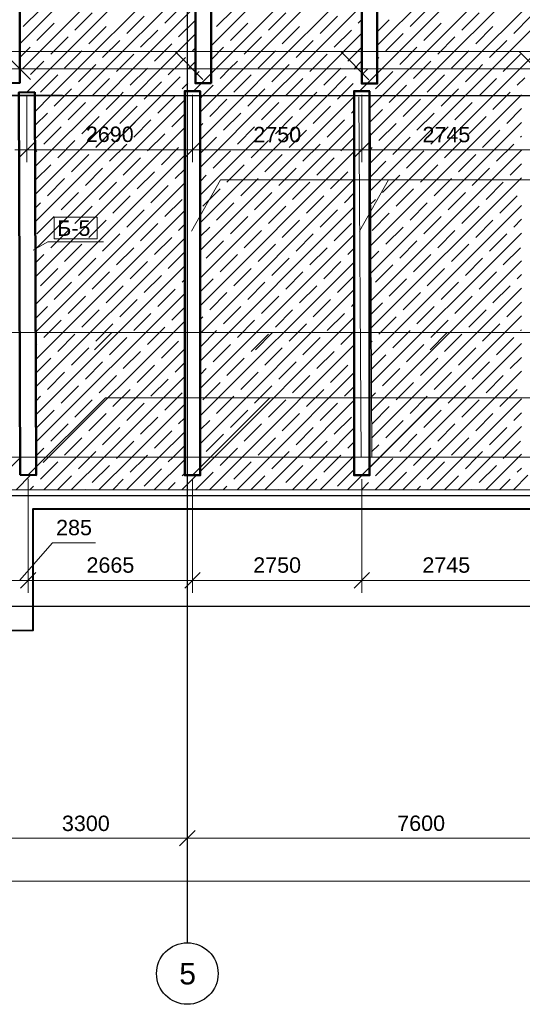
# Model space of a CAD drawing. Header units: millimetres. Extents: x -7161 to 110053, y -144197 to 45021.
# Tile 10 of 34: x 14226 to 22393, y -8612 to 7383. Entities that reach past the tile are written whole.
import ezdxf

# ---------------------------------------------------------------- set-up
doc = ezdxf.new("R2010")
doc.units = ezdxf.units.MM
for name, color, linetype, lineweight in [('Каркас', 130, 'Continuous', 50), ('Несущие стены', 10, 'Continuous', 40), ('Обмерные чертежи _09_02_2026_ 1 эт_dwg', 8, 'Continuous', 9), ('Оси', 7, 'Continuous', 9), ('Плита', 7, 'Continuous', 9), ('Размеры', 7, 'Continuous', 9), ('Штриховка', 7, 'Continuous', 9)]:
    doc.layers.add(name, color=color, linetype=linetype, lineweight=lineweight)
doc.styles.add('Arial', font='arial.ttf', dxfattribs={"height": 250})
doc.styles.add('Arial_1', font='arial.ttf', dxfattribs={"height": 350})

# ---------------------------------------------------------------- blocks, each defined once
blk = doc.blocks.new('Обмерные чертежи _09_02_2026_ 1 эт_dwg__Oblique-2036288-Cхема демонтажа сборных ребристых плит перекрытия 1 этажа в осях _Г-Ж_1-3 и Г-Ж_10-12_')
at = {"layer": 'Оси'}
blk.add_line((-0.5, -0.5), (0.5, 0.5), dxfattribs=at)
blk = doc.blocks.new('Обмерные чертежи _09_02_2026_ 1 эт_dwg_ось сокольники-2036289-Cхема демонтажа сборных ребристых плит перекрытия 1 этажа в осях _Г-Ж_1-3 и Г-Ж_10-12_')
at = {"layer": 'Оси'}
for p, q in [((-493913, 37824), (-490214, 37824)), ((-490614, 37824), (-482616, 37824)), ((-507564, 37124), (-445320, 37124))]:
    blk.add_line(p, q, dxfattribs=at)
at = {"layer": 'Оси', "color": 250, "lineweight": 30, "flags": 128}
for points in [[(-490414, 84678), (-490414, 80157), (-490414, 63892), (-490414, 56540), (-490414, 51884), (-490414, 45174), (-490414, 43179), (-490414, 36624), (-490414, 36124)], [(-445520, 49884), (-452018, 49884), (-455016, 49884), (-459017, 49884), (-462418, 49884), (-470317, 49884), (-482816, 49884), (-490714, 49884), (-493713, 49884), (-497864, 49884), (-500864, 49884), (-507364, 49884), (-513025, 49884), (-513525, 49884)], [(-445520, 43384), (-452018, 43384), (-455016, 43384), (-459017, 43384), (-462418, 43384), (-470317, 43384), (-482816, 43384), (-490714, 43384), (-493713, 43384), (-497864, 43384), (-500864, 43384), (-507364, 43384), (-513025, 43384), (-513525, 43384)], [(-445520, 41586), (-452018, 41586), (-455016, 41586), (-459017, 41586), (-462418, 41586), (-470317, 41586), (-482816, 41586), (-490714, 41586), (-493713, 41586), (-497864, 41586), (-500864, 41586), (-507364, 41586), (-513025, 41586), (-513525, 41586)]]:
    blk.add_lwpolyline(points, dxfattribs=at)
at = {"layer": 'Оси', "flags": 128}
blk.add_lwpolyline([(-490414, 38024), (-490414, 36687)], close=True, dxfattribs=at)
at = {"layer": 'Оси', "color": 250, "lineweight": 30}
blk.add_circle((-490414, 35624), 500, dxfattribs=at)
at = {"xscale": 250, "yscale": 250, "zscale": 250}
blk.add_blockref('Обмерные чертежи _09_02_2026_ 1 эт_dwg__Oblique-2036288-Cхема демонтажа сборных ребристых плит перекрытия 1 этажа в осях _Г-Ж_1-3 и Г-Ж_10-12_', (-490414, 37824), dxfattribs=at)
at = {"xscale": 250, "yscale": 250, "zscale": 250, "rotation": 180}
blk.add_blockref('Обмерные чертежи _09_02_2026_ 1 эт_dwg__Oblique-2036288-Cхема демонтажа сборных ребристых плит перекрытия 1 этажа в осях _Г-Ж_1-3 и Г-Ж_10-12_', (-490414, 37824), dxfattribs=at)
at = {"layer": 'Оси', "lineweight": 30, "line_spacing_factor": 0.941778}
for s, insert, char_height, width, attachment_point, style in [('3300', (-492063, 38189), 250, 930.44, 2, 'Arial'), ('7600', (-486615, 38191), 250, 930.44, 2, 'Arial'), ('\\fArial|b0|i0|c204|p34|;5', (-490545, 35797), 350, 325.65, 1, 'Arial_1')]:
    blk.add_mtext(s, dxfattribs=dict(at, insert=insert, char_height=char_height, width=width, attachment_point=attachment_point, style=style))
blk = doc.blocks.new('Обмерные чертежи _09_02_2026_ 1 эт_dwg__Oblique-2036290-Cхема демонтажа сборных ребристых плит перекрытия 1 этажа в осях _Г-Ж_1-3 и Г-Ж_10-12_')
at = {"layer": 'Размеры'}
blk.add_line((-0.5, -0.5), (0.5, 0.5), dxfattribs=at)
blk = doc.blocks.new('Обмерные чертежи _09_02_2026_ 1 эт_dwg-2034936-Cхема демонтажа сборных ребристых плит перекрытия 1 этажа в осях _Г-Ж_1-3 и Г-Ж_10-12_')
at = {"lineweight": 9}
for p, q in [((-880795, -131352), (-881245, -130901)), ((-878095, -131359), (-878552, -130901)), ((-875195, -131359), (-875652, -130901)), ((-878247, -133815), (-877777, -132984)), ((-882553, -135743), (-882273, -135463)), ((-879939, -135743), (-879660, -135463)), ((-877102, -135743), (-876822, -135463)), ((-880962, -137783), (-879703, -136524)), ((-878212, -137783), (-876953, -136524))]:
    blk.add_line(p, q, dxfattribs=at)
at = {"lineweight": 9, "flags": 128}
for points in [[(-883595, -131355), (-884049, -130901), (-850376, -130901), (-852664, -130901)], [(-851169, -132984), (-852562, -132984), (-880507, -132984), (-880976, -133815), (-880507, -132984)], [(-883551, -134125), (-883310, -133992), (-882410, -133992)], [(-851992, -135743), (-851712, -135463), (-883918, -135463), (-886337, -135463)], [(-883630, -137778), (-882376, -136524), (-849027, -136524), (-846740, -136524)]]:
    blk.add_lwpolyline(points, dxfattribs=at)
blk.add_lwpolyline([(-883210, -133942), (-882510, -133942), (-882510, -133592), (-883210, -133592)], close=True, dxfattribs=at)
at = {"layer": 'Каркас', "flags": 128}
for points in [[(-877958, -127091), (-878212, -127091), (-878212, -131420), (-877960, -131420), (-877960, -127091)], [(-880833, -131542), (-881087, -131542), (-881087, -137783), (-880835, -137783), (-880835, -131542)], [(-878083, -131542), (-878337, -131542), (-878337, -137783), (-878085, -137783), (-878085, -131542)]]:
    blk.add_lwpolyline(points, dxfattribs=at)
for points in [[(-883769, -127619), (-884024, -127619), (-884024, -131416), (-883769, -131409)], [(-880660, -127624), (-880914, -127624), (-880914, -131414), (-880660, -131413)], [(-883521, -131561), (-883781, -131563), (-883760, -137774), (-883500, -137781)]]:
    blk.add_lwpolyline(points, close=True, dxfattribs=at)
at = {"layer": 'Несущие стены', "color": 7, "lineweight": 9}
for p, q in [((-878259, -131634), (-878224, -137494)), ((-878050, -137494), (-878074, -131635))]:
    blk.add_line(p, q, dxfattribs=at)
at = {"layer": 'Несущие стены', "flags": 128}
blk.add_lwpolyline([(-872921, -138731), (-872971, -138593), (-873020, -138583), (-873022, -138376), (-873236, -138376), (-873239, -138332), (-883557, -138332), (-883557, -140305), (-885629, -140311)], dxfattribs=at)
at = {"layer": 'Несущие стены', "color": 7, "lineweight": 9, "flags": 128}
for points in [[(-891245, -139463), (-884340, -139463), (-884340, -133056), (-884346, -131406), (-884346, -130921), (-883935, -130921), (-883935, -131179), (-853954, -131179), (-849985, -131225), (-849985, -131005), (-849557, -131005), (-849557, -131251), (-849399, -131251), (-848646, -131238), (-842761, -131160), (-842767, -128915), (-842767, -119934), (-843023, -119934), (-845342, -119921), (-845342, -127295), (-842770, -127295)], [(-883915, -137491), (-869191, -137491), (-849905, -137491), (-849971, -131670), (-883072, -131610), (-883924, -131605), (-883924, -137491)]]:
    blk.add_lwpolyline(points, dxfattribs=at)
at = {"layer": 'Плита', "flags": 128}
blk.add_lwpolyline([(-888639, -127614), (-881116, -127614), (-881116, -127072), (-853227, -127072), (-853227, -127585), (-842536, -127777), (-842536, -139936), (-849807, -139936), (-849807, -138019), (-884105, -138019), (-884105, -139841), (-891652, -139841), (-891721, -131500)], dxfattribs=at)
at = {"layer": 'Размеры'}
for p, q in [((-883651, -131625), (-883651, -132696)), ((-878210, -131605), (-878210, -132697)), ((-878210, -132434), (-878210, -132297)), ((-880760, -132496), (-883851, -132496)), ((-878010, -132497), (-881160, -132497)), ((-875263, -132497), (-878410, -132497)), ((-872525, -132497), (-875663, -132497)), ((-883430, -139490), (-884115, -139490)), ((-883830, -139490), (-880762, -139490)), ((-881162, -139490), (-878012, -139490)), ((-878412, -139490), (-875266, -139490)), ((-875666, -139490), (-872527, -139490))]:
    blk.add_line(p, q, dxfattribs=at)
at = {"layer": 'Размеры', "flags": 128}
for points in [[(-880960, -132696), (-880960, -131605), (-880960, -132697)], [(-883772, -139490), (-883236, -138881), (-882539, -138881)]]:
    blk.add_lwpolyline(points, dxfattribs=at)
for points in [[(-883630, -139690), (-883630, -137840)], [(-880962, -139690), (-880962, -137846)], [(-878212, -139690), (-878212, -137846)]]:
    blk.add_lwpolyline(points, close=True, dxfattribs=at)
at = {"layer": 'Штриховка'}
for p, q in [((-883769, -130775), (-880914, -127920)), ((-877959, -130802), (-875313, -128155)), ((-883725, -131180), (-880914, -128369)), ((-880660, -130808), (-878213, -128361)), ((-877893, -131185), (-875313, -128604)), ((-883276, -131180), (-880914, -128818)), ((-880585, -131182), (-878213, -128811)), ((-877444, -131185), (-875313, -129054)), ((-882828, -131180), (-880914, -129267)), ((-880136, -131183), (-878213, -129260)), ((-876996, -131186), (-875313, -129503)), ((-882379, -131181), (-880914, -129716)), ((-879687, -131183), (-878213, -129709)), ((-876547, -131186), (-875313, -129952)), ((-881930, -131181), (-880914, -130165)), ((-881412, -130438), (-881132, -130158)), ((-879239, -131183), (-878214, -130158)), ((-883713, -130494), (-883433, -130214)), ((-882871, -130550), (-882591, -130270)), ((-882030, -130607), (-881749, -130326)), ((-880570, -130494), (-880290, -130214)), ((-879728, -130550), (-879448, -130270)), ((-878886, -130607), (-878606, -130326)), ((-877427, -130494), (-877147, -130214)), ((-876585, -130550), (-876305, -130270)), ((-875743, -130607), (-875463, -130326)), ((-883489, -130719), (-883208, -130438)), ((-882647, -130775), (-882366, -130494)), ((-881188, -130663), (-880914, -130389)), ((-880346, -130719), (-880065, -130438)), ((-879504, -130775), (-879223, -130494)), ((-878269, -130438), (-878214, -130383)), ((-877959, -130578), (-877764, -130382)), ((-877203, -130719), (-876922, -130438)), ((-876361, -130775), (-876080, -130494)), ((-876099, -131186), (-875314, -130401)), ((-883264, -130943), (-882984, -130663)), ((-881805, -130831), (-881524, -130550)), ((-881482, -131181), (-880914, -130614)), ((-880121, -130943), (-879841, -130663)), ((-878790, -131184), (-878214, -130607)), ((-878662, -130831), (-878381, -130550)), ((-877820, -130887), (-877539, -130607)), ((-876978, -130943), (-876698, -130663)), ((-883769, -130999), (-883601, -130831)), ((-882422, -130999), (-882142, -130719)), ((-881581, -131056), (-881300, -130775)), ((-880660, -131033), (-880458, -130831)), ((-879279, -130999), (-878999, -130719)), ((-878437, -131056), (-878214, -130832)), ((-877596, -131112), (-877315, -130831)), ((-876136, -130999), (-875856, -130719)), ((-883040, -131168), (-882759, -130887)), ((-882155, -131181), (-881917, -130943)), ((-880963, -130887), (-880914, -130838)), ((-879897, -131168), (-879616, -130887)), ((-879015, -131184), (-878774, -130943)), ((-876754, -131168), (-876473, -130887)), ((-875874, -131187), (-875631, -130943)), ((-875650, -131187), (-875314, -130851)), ((-883501, -131180), (-883377, -131056)), ((-881257, -131182), (-881075, -130999)), ((-881033, -131182), (-880914, -131063)), ((-880360, -131182), (-880233, -131056)), ((-879463, -131183), (-879392, -131112)), ((-878342, -131184), (-878214, -131057)), ((-877960, -131027), (-877932, -130999)), ((-877220, -131185), (-877090, -131056)), ((-876323, -131186), (-876248, -131112)), ((-883660, -131563), (-883276, -131180)), ((-883595, -131274), (-883501, -131180)), ((-883433, -131561), (-883152, -131280)), ((-882198, -131224), (-882155, -131181)), ((-881973, -131448), (-881706, -131181)), ((-881706, -131181), (-881693, -131168)), ((-881356, -131280), (-881258, -131182)), ((-880944, -131542), (-880585, -131182)), ((-880910, -131283), (-880851, -131224)), ((-880514, -131336), (-880360, -131183)), ((-880290, -131561), (-880009, -131280)), ((-879672, -131392), (-879463, -131183)), ((-879055, -131224), (-879015, -131184)), ((-878830, -131448), (-878566, -131184)), ((-878566, -131184), (-878550, -131168)), ((-878250, -131542), (-877893, -131185)), ((-878210, -131277), (-878117, -131185)), ((-878081, -131822), (-877445, -131185)), ((-878079, -132269), (-876996, -131186)), ((-878076, -132715), (-876547, -131186)), ((-878074, -133162), (-876099, -131187)), ((-878071, -133608), (-875650, -131187)), ((-877988, -131505), (-877708, -131224)), ((-877371, -131336), (-877220, -131186)), ((-877147, -131561), (-876866, -131280)), ((-876529, -131392), (-876323, -131186)), ((-875912, -131224), (-875875, -131187)), ((-881132, -131505), (-881040, -131413)), ((-877764, -131729), (-877483, -131448)), ((-876305, -131617), (-876024, -131336)), ((-875687, -131448), (-875564, -131325)), ((-881524, -131898), (-881244, -131617)), ((-880834, -134125), (-878337, -131629)), ((-878069, -134055), (-875616, -131601)), ((-876922, -131785), (-876641, -131505)), ((-876080, -131841), (-875799, -131561)), ((-883512, -134110), (-881087, -131685)), ((-882984, -132010), (-882703, -131729)), ((-880682, -131954), (-880402, -131673)), ((-879841, -132010), (-879560, -131729)), ((-878999, -132066), (-878718, -131785)), ((-877539, -131954), (-877259, -131673)), ((-876698, -132010), (-876417, -131729)), ((-883519, -132096), (-883320, -131898)), ((-882759, -132234), (-882479, -131954)), ((-881300, -132122), (-881087, -131910)), ((-880458, -132178), (-880177, -131898)), ((-879616, -132234), (-879335, -131954)), ((-878381, -131898), (-878337, -131854)), ((-878080, -132045), (-877876, -131841)), ((-877315, -132178), (-877034, -131898)), ((-876473, -132234), (-876192, -131954)), ((-875856, -132066), (-875616, -131826)), ((-882682, -132157), (-882570, -132045)), ((-882682, -132382), (-882345, -132045)), ((-882301, -132450), (-881896, -132045)), ((-880834, -134575), (-878337, -132078)), ((-880833, -132104), (-880795, -132066)), ((-878774, -132290), (-878494, -132010)), ((-878067, -134501), (-875616, -132051)), ((-877932, -132347), (-877652, -132066)), ((-883511, -134557), (-881087, -132134)), ((-883377, -132403), (-883096, -132122)), ((-881693, -132515), (-881412, -132234)), ((-880233, -132403), (-879953, -132122)), ((-879392, -132459), (-879111, -132178)), ((-877090, -132403), (-876810, -132122)), ((-876248, -132459), (-875968, -132178)), ((-875631, -132290), (-875616, -132275)), ((-883152, -132627), (-882871, -132347)), ((-880833, -132553), (-880570, -132290)), ((-880009, -132627), (-879728, -132347)), ((-879167, -132683), (-878886, -132403)), ((-878550, -132515), (-878338, -132303)), ((-877708, -132571), (-877427, -132290)), ((-876866, -132627), (-876585, -132347)), ((-876024, -132683), (-875743, -132403)), ((-883518, -132544), (-883489, -132515)), ((-883509, -135005), (-881088, -132583)), ((-882928, -132852), (-882647, -132571)), ((-881468, -132739), (-881188, -132459)), ((-880834, -135024), (-878338, -132527)), ((-880626, -132796), (-880346, -132515)), ((-879784, -132852), (-879504, -132571)), ((-878078, -132492), (-878045, -132459)), ((-878064, -134948), (-875616, -132500)), ((-877483, -132796), (-877203, -132515)), ((-876641, -132852), (-876361, -132571)), ((-883516, -132991), (-883264, -132739)), ((-882086, -132908), (-881805, -132627)), ((-880402, -133020), (-880121, -132739)), ((-878943, -132908), (-878662, -132627)), ((-878075, -132938), (-877820, -132683)), ((-877259, -133020), (-876978, -132739)), ((-875799, -132908), (-875616, -132725)), ((-882703, -133076), (-882422, -132796)), ((-881861, -133132), (-881581, -132852)), ((-881244, -132964), (-881088, -132808)), ((-880833, -133003), (-880739, -132908)), ((-879560, -133076), (-879279, -132796)), ((-878718, -133132), (-878437, -132852)), ((-877876, -133188), (-877596, -132908)), ((-876417, -133076), (-876136, -132796)), ((-883508, -135452), (-881088, -133032)), ((-883320, -133245), (-883040, -132964)), ((-882479, -133301), (-882198, -133020)), ((-880834, -135473), (-878338, -132977)), ((-880177, -133245), (-879897, -132964)), ((-879335, -133301), (-879055, -133020)), ((-878062, -135394), (-875616, -132949)), ((-877034, -133245), (-876754, -132964)), ((-876192, -133301), (-875912, -133020)), ((-883096, -133469), (-882815, -133188)), ((-881637, -133357), (-881356, -133076)), ((-880795, -133413), (-880514, -133132)), ((-879953, -133469), (-879672, -133188)), ((-878494, -133357), (-878338, -133201)), ((-877652, -133413), (-877371, -133132)), ((-876810, -133469), (-876529, -133188)), ((-883515, -133439), (-883433, -133357)), ((-882254, -133525), (-881973, -133245)), ((-881412, -133581), (-881132, -133301)), ((-880570, -133637), (-880290, -133357)), ((-879111, -133525), (-878830, -133245)), ((-878073, -133385), (-877988, -133301)), ((-877427, -133637), (-877147, -133357)), ((-875968, -133525), (-875687, -133245)), ((-883506, -135900), (-881088, -133482)), ((-882871, -133694), (-882591, -133413)), ((-882030, -133750), (-881749, -133469)), ((-880834, -135922), (-878338, -133426)), ((-879728, -133694), (-879448, -133413)), ((-878886, -133750), (-878606, -133469)), ((-878059, -135841), (-875617, -133398)), ((-878045, -133806), (-877764, -133525)), ((-876585, -133694), (-876305, -133413)), ((-883489, -133862), (-883208, -133581)), ((-882647, -133918), (-882366, -133637)), ((-881805, -133974), (-881524, -133694)), ((-881188, -133806), (-881088, -133706)), ((-880346, -133862), (-880065, -133581)), ((-879504, -133918), (-879223, -133637)), ((-878662, -133974), (-878381, -133694)), ((-877203, -133862), (-876922, -133581)), ((-876361, -133918), (-876080, -133637)), ((-875743, -133750), (-875617, -133623)), ((-883264, -134086), (-882984, -133806)), ((-882422, -134143), (-882142, -133862)), ((-880835, -136371), (-878338, -133875)), ((-880834, -133901), (-880682, -133750)), ((-880121, -134086), (-879841, -133806)), ((-879279, -134143), (-878999, -133862)), ((-878057, -136288), (-875617, -133848)), ((-877820, -134030), (-877539, -133750)), ((-876978, -134086), (-876698, -133806)), ((-876136, -134143), (-875856, -133862)), ((-883505, -136347), (-881088, -133931)), ((-883040, -134311), (-882759, -134030)), ((-881581, -134199), (-881300, -133918)), ((-880739, -134255), (-880458, -133974)), ((-879897, -134311), (-879616, -134030)), ((-877596, -134255), (-877315, -133974)), ((-876754, -134311), (-876473, -134030)), ((-882198, -134367), (-881917, -134086)), ((-881356, -134423), (-881088, -134155)), ((-879055, -134367), (-878774, -134086)), ((-878437, -134199), (-878338, -134099)), ((-878068, -134278), (-877932, -134143)), ((-875912, -134367), (-875631, -134086)), ((-883512, -134334), (-883377, -134199)), ((-882815, -134535), (-882535, -134255)), ((-881973, -134592), (-881693, -134311)), ((-880835, -136820), (-878338, -134324)), ((-880514, -134479), (-880233, -134199)), ((-879672, -134535), (-879392, -134255)), ((-878830, -134592), (-878550, -134311)), ((-878054, -136734), (-875617, -134297)), ((-877371, -134479), (-877090, -134199)), ((-876529, -134535), (-876248, -134255)), ((-883503, -136795), (-881088, -134380)), ((-883433, -134704), (-883152, -134423)), ((-882591, -134760), (-882310, -134479)), ((-880290, -134704), (-880009, -134423)), ((-879448, -134760), (-879167, -134479)), ((-877988, -134648), (-877708, -134367)), ((-877147, -134704), (-876866, -134423)), ((-876305, -134760), (-876024, -134479)), ((-883208, -134928), (-882928, -134648)), ((-881749, -134816), (-881468, -134535)), ((-881132, -134648), (-881088, -134605)), ((-880834, -134799), (-880626, -134592)), ((-880065, -134928), (-879784, -134648)), ((-878606, -134816), (-878338, -134549)), ((-877764, -134872), (-877483, -134592)), ((-876922, -134928), (-876641, -134648)), ((-875687, -134592), (-875617, -134522)), ((-883502, -137242), (-881088, -134829)), ((-882366, -134984), (-882086, -134704)), ((-881524, -135041), (-881244, -134760)), ((-880835, -137270), (-878338, -134773)), ((-880682, -135097), (-880402, -134816)), ((-879223, -134984), (-878943, -134704)), ((-878052, -137181), (-875617, -134746)), ((-877539, -135097), (-877259, -134816)), ((-876080, -134984), (-875799, -134704)), ((-882984, -135153), (-882703, -134872)), ((-882142, -135209), (-881861, -134928)), ((-879841, -135153), (-879560, -134872)), ((-878999, -135209), (-878718, -134928)), ((-878063, -135171), (-877876, -134984)), ((-876698, -135153), (-876417, -134872)), ((-875856, -135209), (-875617, -134971)), ((-883508, -135229), (-883320, -135041)), ((-882759, -135377), (-882479, -135097)), ((-881917, -135433), (-881637, -135153)), ((-881300, -135265), (-881089, -135054)), ((-880458, -135321), (-880177, -135041)), ((-879616, -135377), (-879335, -135097)), ((-878774, -135433), (-878494, -135153)), ((-878381, -135041), (-878339, -134998)), ((-877315, -135321), (-877034, -135041)), ((-876473, -135377), (-876192, -135097)), ((-883377, -135546), (-883096, -135265)), ((-880834, -135248), (-880795, -135209)), ((-880233, -135546), (-879953, -135265)), ((-877932, -135490), (-877652, -135209)), ((-877090, -135546), (-876810, -135265)), ((-882535, -135602), (-882254, -135321)), ((-881693, -135658), (-881412, -135377)), ((-880834, -135698), (-880570, -135433)), ((-879392, -135602), (-879111, -135321)), ((-878550, -135658), (-878339, -135447)), ((-877708, -135714), (-877427, -135433)), ((-876248, -135602), (-875968, -135321)), ((-875631, -135433), (-875618, -135420)), ((-883152, -135770), (-882871, -135490)), ((-882310, -135826), (-882030, -135546)), ((-881468, -135883), (-881188, -135602)), ((-880009, -135770), (-879728, -135490)), ((-879167, -135826), (-878886, -135546)), ((-878060, -135618), (-878045, -135602)), ((-876866, -135770), (-876585, -135490)), ((-876024, -135826), (-875743, -135546)), ((-883507, -135676), (-883489, -135658)), ((-882928, -135995), (-882647, -135714)), ((-882086, -136051), (-881805, -135770)), ((-880626, -135939), (-880346, -135658)), ((-879784, -135995), (-879504, -135714)), ((-878943, -136051), (-878662, -135770)), ((-877483, -135939), (-877203, -135658)), ((-876641, -135995), (-876361, -135714)), ((-883505, -136124), (-883264, -135883)), ((-882703, -136219), (-882422, -135939)), ((-881244, -136107), (-881089, -135952)), ((-880402, -136163), (-880121, -135883)), ((-879560, -136219), (-879279, -135939)), ((-878058, -136064), (-877820, -135826)), ((-877259, -136163), (-876978, -135883)), ((-876417, -136219), (-876136, -135939)), ((-875799, -136051), (-875618, -135869)), ((-883320, -136388), (-883040, -136107)), ((-881861, -136275), (-881581, -135995)), ((-880834, -136147), (-880739, -136051)), ((-880177, -136388), (-879897, -136107)), ((-878718, -136275), (-878437, -135995)), ((-877876, -136332), (-877596, -136051)), ((-877034, -136388), (-876754, -136107)), ((-882479, -136444), (-882198, -136163)), ((-881637, -136500), (-881356, -136219)), ((-879335, -136444), (-879055, -136163)), ((-876192, -136444), (-875912, -136163)), ((-883096, -136612), (-882815, -136332)), ((-882254, -136668), (-881973, -136388)), ((-880795, -136556), (-880514, -136275)), ((-879953, -136612), (-879672, -136332)), ((-879111, -136668), (-878830, -136388)), ((-878494, -136500), (-878339, -136345)), ((-877652, -136556), (-877371, -136275)), ((-876810, -136612), (-876529, -136332)), ((-875968, -136668), (-875687, -136388)), ((-883504, -136571), (-883433, -136500)), ((-882871, -136837), (-882591, -136556)), ((-881412, -136724), (-881132, -136444)), ((-880570, -136781), (-880290, -136500)), ((-879728, -136837), (-879448, -136556)), ((-878056, -136511), (-877988, -136444)), ((-877427, -136781), (-877147, -136500)), ((-876585, -136837), (-876305, -136556)), ((-883489, -137005), (-883208, -136724)), ((-882030, -136893), (-881749, -136612)), ((-880346, -137005), (-880065, -136724)), ((-878886, -136893), (-878606, -136612)), ((-878045, -136949), (-877764, -136668)), ((-877203, -137005), (-876922, -136724)), ((-882647, -137061), (-882366, -136781)), ((-881805, -137117), (-881524, -136837)), ((-881188, -136949), (-881089, -136850)), ((-880835, -137045), (-880682, -136893)), ((-879504, -137061), (-879223, -136781)), ((-878662, -137117), (-878381, -136837)), ((-877820, -137173), (-877539, -136893)), ((-876361, -137061), (-876080, -136781)), ((-875743, -136893), (-875618, -136768)), ((-883264, -137230), (-882984, -136949)), ((-882422, -137286), (-882142, -137005)), ((-881581, -137342), (-881300, -137061)), ((-880121, -137230), (-879841, -136949)), ((-879279, -137286), (-878999, -137005)), ((-876978, -137230), (-876698, -136949)), ((-876136, -137286), (-875856, -137005)), ((-883040, -137454), (-882759, -137173)), ((-880739, -137398), (-880458, -137117)), ((-879897, -137454), (-879616, -137173)), ((-877596, -137398), (-877315, -137117)), ((-876754, -137454), (-876473, -137173)), ((-883501, -137466), (-883377, -137342)), ((-878437, -137342), (-878339, -137244)), ((-878051, -137404), (-877932, -137286)), ((-881584, -138019), (-881089, -137524)), ((-877988, -137791), (-877708, -137510)), ((-883433, -137847), (-883152, -137566)), ((-882591, -137903), (-882310, -137622)), ((-881749, -137959), (-881468, -137679)), ((-880290, -137847), (-880009, -137566)), ((-879448, -137903), (-879167, -137622)), ((-878606, -137959), (-878339, -137693)), ((-877147, -137847), (-876866, -137566)), ((-876305, -137903), (-876024, -137622)), ((-875687, -137735), (-875618, -137665)), ((-883829, -138019), (-883589, -137778)), ((-883156, -138019), (-882928, -137791)), ((-882258, -138019), (-882086, -137847)), ((-881135, -138019), (-880899, -137783)), ((-881132, -137791), (-881089, -137749)), ((-880907, -138015), (-880626, -137735)), ((-880013, -138019), (-879784, -137791)), ((-879115, -138019), (-878943, -137847)), ((-878441, -138019), (-878205, -137783)), ((-877764, -138015), (-877483, -137735)), ((-876870, -138019), (-876641, -137791)), ((-875972, -138019), (-875799, -137847)), ((-875747, -138019), (-875511, -137783)), ((-883605, -138019), (-883545, -137959)), ((-882707, -138019), (-882703, -138015)), ((-881360, -138019), (-881244, -137903)), ((-880462, -138019), (-880402, -137959)), ((-879564, -138019), (-879560, -138015)), ((-878217, -138019), (-878101, -137903)), ((-877319, -138019), (-877259, -137959)), ((-876421, -138019), (-876417, -138015))]:
    blk.add_line(p, q, dxfattribs=at)
at = {"layer": 'Штриховка', "flags": 128}
for points in [[(-882815, -131392), (-882603, -131180), (-882535, -131112)], [(-883520, -131873), (-883256, -131609), (-882828, -131180)], [(-883518, -132320), (-882809, -131610), (-882379, -131181)], [(-883517, -132768), (-882360, -131611), (-881931, -131181)], [(-883515, -133215), (-881912, -131612), (-881482, -131182)], [(-883514, -133662), (-881464, -131613), (-881164, -131313)], [(-880834, -133676), (-878775, -131617), (-878464, -131307)], [(-880833, -132329), (-880119, -131615), (-879688, -131183)], [(-880833, -131880), (-880568, -131614), (-880136, -131183)], [(-880833, -133227), (-879223, -131617), (-878790, -131184)], [(-880833, -132778), (-879671, -131616), (-879239, -131184)], [(-882591, -131617), (-882585, -131611), (-882310, -131336)], [(-881749, -131673), (-881688, -131612), (-881468, -131392)], [(-880833, -131655), (-880792, -131614), (-880626, -131448)], [(-879448, -131617), (-879447, -131616), (-879167, -131336)], [(-878606, -131673), (-878551, -131618), (-878353, -131420)], [(-883208, -131785), (-883033, -131610), (-882928, -131505)], [(-882366, -131841), (-882136, -131611), (-882086, -131561)], [(-880065, -131785), (-879895, -131615), (-879784, -131505)], [(-879223, -131841), (-878999, -131617), (-878943, -131561)], [(-881861, -131785), (-882142, -132066), (-882121, -132045)], [(-881637, -132010), (-881917, -132290), (-881872, -132245)], [(-882526, -132450), (-882254, -132178), (-882535, -132459)], [(-882077, -132450), (-882030, -132403), (-882310, -132683)], [(-883386, -137576), (-883302, -137491), (-881089, -135278)], [(-880835, -137719), (-880609, -137493), (-878339, -135222)], [(-878085, -137663), (-877916, -137494), (-875618, -135195)], [(-883380, -138019), (-882853, -137492), (-881089, -135728)], [(-880686, -138019), (-880160, -137493), (-878339, -135672)], [(-877992, -138019), (-877468, -137494), (-875618, -135645)], [(-877543, -138019), (-877019, -137495), (-875618, -136094)], [(-882931, -138019), (-882404, -137492), (-881089, -136177)], [(-880237, -138019), (-879711, -137493), (-878339, -136121)], [(-879788, -138019), (-879263, -137494), (-878339, -136570)], [(-877094, -138019), (-876570, -137495), (-875618, -136543)], [(-882482, -138019), (-881955, -137492), (-881089, -136626)], [(-879339, -138019), (-878814, -137494), (-878339, -137019)], [(-876645, -138019), (-876121, -137495), (-875619, -136992)], [(-882198, -137510), (-882180, -137492), (-881917, -137230)], [(-882033, -138019), (-881507, -137492), (-881089, -137075)], [(-879055, -137510), (-879038, -137494), (-878774, -137230)], [(-875912, -137510), (-875897, -137495), (-875631, -137230)], [(-881356, -137566), (-881282, -137492), (-881089, -137300)], [(-880514, -137622), (-880385, -137493), (-880233, -137342)], [(-877371, -137622), (-877243, -137495), (-877090, -137342)], [(-886101, -139841), (-885731, -139472), (-884340, -138080), (-883761, -137501)], [(-882815, -137679), (-882629, -137492), (-882535, -137398)], [(-881973, -137735), (-881731, -137492), (-881693, -137454)], [(-879672, -137679), (-879487, -137493), (-879392, -137398)], [(-878890, -138019), (-878365, -137494), (-878339, -137468)], [(-878830, -137735), (-878590, -137494), (-878550, -137454)], [(-876529, -137679), (-876346, -137495), (-876248, -137398)], [(-876196, -138019), (-875672, -137495), (-875619, -137442)]]:
    blk.add_lwpolyline(points, dxfattribs=at)
blk.add_blockref('Обмерные чертежи _09_02_2026_ 1 эт_dwg_ось сокольники-2036289-Cхема демонтажа сборных ребристых плит перекрытия 1 этажа в осях _Г-Ж_1-3 и Г-Ж_10-12_', (-390632, -181501))
at = {"xscale": 250, "yscale": 250, "zscale": 250, "rotation": 180}
for p in [(-883651, -132496), (-880960, -132497), (-878210, -132497), (-883630, -139490), (-880962, -139490), (-878212, -139490)]:
    blk.add_blockref('Обмерные чертежи _09_02_2026_ 1 эт_dwg__Oblique-2036290-Cхема демонтажа сборных ребристых плит перекрытия 1 этажа в осях _Г-Ж_1-3 и Г-Ж_10-12_', p, dxfattribs=at)
at = {"xscale": 250, "yscale": 250, "zscale": 250}
for p in [(-880960, -132496), (-878210, -132497), (-883630, -139490), (-880962, -139490), (-878212, -139490)]:
    blk.add_blockref('Обмерные чертежи _09_02_2026_ 1 эт_dwg__Oblique-2036290-Cхема демонтажа сборных ребристых плит перекрытия 1 этажа в осях _Г-Ж_1-3 и Г-Ж_10-12_', p, dxfattribs=at)
at = {"lineweight": 9, "insert": (-883160, -133644), "char_height": 250, "width": 642.74, "attachment_point": 1, "line_spacing_factor": 0.941778, "style": 'Arial'}
blk.add_mtext('Б-5', dxfattribs=at)
at = {"layer": 'Размеры', "char_height": 250, "attachment_point": 2, "line_spacing_factor": 0.941778, "style": 'Arial'}
for s, insert, width in [('2690', (-882306, -132119), 930.44), ('2750', (-879585, -132123), 930.44), ('2745', (-876837, -132123), 930.44), ('285', (-882887, -138507), 697.83), ('2665', (-882296, -139116), 930.44), ('2750', (-879587, -139116), 930.44), ('2745', (-876839, -139116), 930.44)]:
    blk.add_mtext(s, dxfattribs=dict(at, insert=insert, width=width))

msp = doc.modelspace()

# ---------------------------------------------------------------- block references
at = {"layer": 'Обмерные чертежи _09_02_2026_ 1 эт_dwg', "color": 7}
msp.add_blockref('Обмерные чертежи _09_02_2026_ 1 эт_dwg-2034936-Cхема демонтажа сборных ребристых плит перекрытия 1 этажа в осях _Г-Ж_1-3 и Г-Ж_10-12_', (897996, 137765), dxfattribs=at)

doc.saveas('drawing.dxf')
